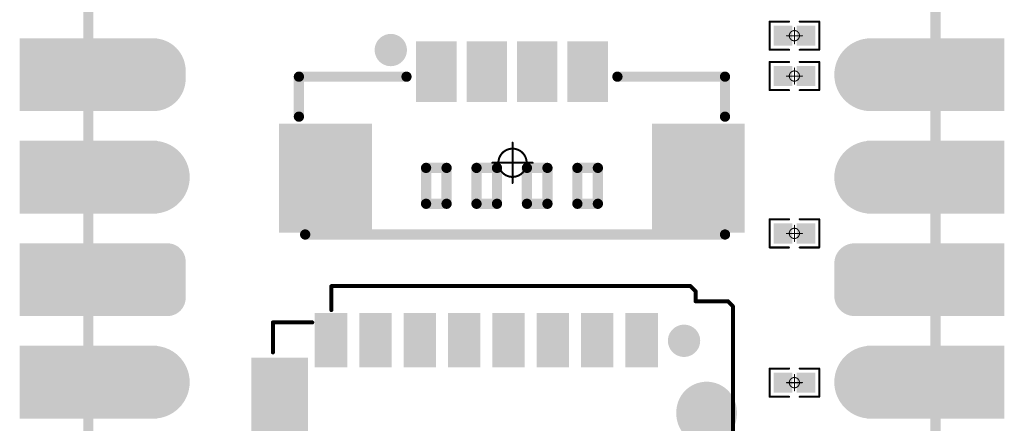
# Model space of a CAD drawing. Header units: millimetres. Extents: x 147.2 to 171.6, y 51.2 to 125.6.
# Tile 9 of 11: x 147.2 to 171.6, y 101.5 to 111.5. Entities that reach past the tile are written whole.
import ezdxf

# ---------------------------------------------------------------- set-up
doc = ezdxf.new("R2010")
doc.units = ezdxf.units.MM
for name, color, linetype in [('BottomLayer', 5, 'Continuous'), ('BottomSolder', 6, 'Continuous'), ('KeepOutLayer', 6, 'Continuous'), ('Mechanical1', 6, 'Continuous'), ('Mechanical15', 56, 'Continuous'), ('MidLayer1', 16, 'Continuous'), ('MidLayer2', 76, 'Continuous'), ('MidLayer3', 90, 'Continuous'), ('MidLayer4', 156, 'Continuous'), ('MultiLayer', 9, 'Continuous'), ('PadHoleLayer', 156, 'Continuous'), ('TopLayer', 1, 'Continuous'), ('TopOverlay', 2, 'Continuous'), ('TopPaste', 8, 'Continuous'), ('TopSolder', 216, 'Continuous')]:
    doc.layers.add(name, color=color, linetype=linetype)

# ---------------------------------------------------------------- blocks, each defined once
blk = doc.blocks.new('R0201_4')
at = {"layer": 'Mechanical15', "const_width": 0.0254}
for points in [[(0.2, 0), (-0.2, 0)], [(0, 0.2), (0, -0.2)]]:
    blk.add_lwpolyline(points, dxfattribs=at)
at = {"layer": 'Mechanical15'}
for points, const_width in [([(-0.206, 0, 1), (-0.194, 0, 1)], 0.0127), ([(0.127, 0, 1), (-0.127, 0, 1)], 0.0254), ([(-0.133, 0, 1), (-0.121, 0, 1)], 0.0127), ([(-0.006, 0.2, 1), (0.006, 0.2, 1)], 0.0127), ([(0.121, 0, 1), (0.133, 0, 1)], 0.0127), ([(0.194, 0, 1), (0.206, 0, 1)], 0.0127), ([(-0.006, -0.2, 1), (0.006, -0.2, 1)], 0.0127)]:
    blk.add_lwpolyline(points, format="xyb", close=True, dxfattribs=dict(at, const_width=const_width))
at = {"layer": 'TopLayer'}
for points in [[(-0.465, -0.2), (-0.105, -0.2), (-0.465, 0.2), (-0.105, 0.2)], [(0.105, -0.2), (0.465, -0.2), (0.105, 0.2), (0.465, 0.2)]]:
    blk.add_solid(points, dxfattribs=at)
at = {"layer": 'TopOverlay', "const_width": 0.05}
for points in [[(-0.615, 0.35), (-0.615, -0.35)], [(-0.13, 0.35), (-0.615, 0.35)], [(0.615, 0.35), (0.13, 0.35)], [(0.615, 0.35), (0.615, -0.35)], [(-0.13, -0.35), (-0.615, -0.35)], [(0.615, -0.35), (0.13, -0.35)]]:
    blk.add_lwpolyline(points, dxfattribs=at)
at = {"layer": 'TopOverlay', "const_width": 0.025}
for points in [[(-0.627, 0.35, 1), (-0.603, 0.35, 1)], [(-0.627, 0.35, 1), (-0.603, 0.35, 1)], [(-0.142, 0.35, 1), (-0.118, 0.35, 1)], [(0.118, 0.35, 1), (0.142, 0.35, 1)], [(0.603, 0.35, 1), (0.627, 0.35, 1)], [(0.603, 0.35, 1), (0.627, 0.35, 1)], [(-0.627, -0.35, 1), (-0.603, -0.35, 1)], [(-0.627, -0.35, 1), (-0.603, -0.35, 1)], [(-0.142, -0.35, 1), (-0.118, -0.35, 1)], [(0.118, -0.35, 1), (0.142, -0.35, 1)], [(0.603, -0.35, 1), (0.627, -0.35, 1)], [(0.603, -0.35, 1), (0.627, -0.35, 1)]]:
    blk.add_lwpolyline(points, format="xyb", close=True, dxfattribs=at)
at = {"layer": 'TopPaste'}
for points in [[(-0.465, -0.2), (-0.105, -0.2), (-0.465, 0.2), (-0.105, 0.2)], [(0.105, -0.2), (0.465, -0.2), (0.105, 0.2), (0.465, 0.2)]]:
    blk.add_solid(points, dxfattribs=at)
at = {"layer": 'TopSolder'}
for points in [[(-0.516, -0.251), (-0.054, -0.251), (-0.516, 0.251), (-0.054, 0.251)], [(0.054, -0.251), (0.516, -0.251), (0.054, 0.251), (0.516, 0.251)]]:
    blk.add_solid(points, dxfattribs=at)
blk = doc.blocks.new('R0201_5')
at = {"layer": 'Mechanical15', "const_width": 0.0254}
for points in [[(0.2, 0), (-0.2, 0)], [(0, 0.2), (0, -0.2)]]:
    blk.add_lwpolyline(points, dxfattribs=at)
at = {"layer": 'Mechanical15'}
for points, const_width in [([(-0.206, 0, 1), (-0.194, 0, 1)], 0.0127), ([(0.127, 0, 1), (-0.127, 0, 1)], 0.0254), ([(-0.133, 0, 1), (-0.121, 0, 1)], 0.0127), ([(-0.006, 0.2, 1), (0.006, 0.2, 1)], 0.0127), ([(0.121, 0, 1), (0.133, 0, 1)], 0.0127), ([(0.194, 0, 1), (0.206, 0, 1)], 0.0127), ([(-0.006, -0.2, 1), (0.006, -0.2, 1)], 0.0127)]:
    blk.add_lwpolyline(points, format="xyb", close=True, dxfattribs=dict(at, const_width=const_width))
at = {"layer": 'TopLayer'}
for points in [[(-0.465, -0.2), (-0.105, -0.2), (-0.465, 0.2), (-0.105, 0.2)], [(0.105, -0.2), (0.465, -0.2), (0.105, 0.2), (0.465, 0.2)]]:
    blk.add_solid(points, dxfattribs=at)
at = {"layer": 'TopOverlay', "const_width": 0.05}
for points in [[(-0.615, 0.35), (-0.615, -0.35)], [(-0.13, 0.35), (-0.615, 0.35)], [(0.615, 0.35), (0.13, 0.35)], [(0.615, 0.35), (0.615, -0.35)], [(-0.13, -0.35), (-0.615, -0.35)], [(0.615, -0.35), (0.13, -0.35)]]:
    blk.add_lwpolyline(points, dxfattribs=at)
at = {"layer": 'TopOverlay', "const_width": 0.025}
for points in [[(-0.627, 0.35, 1), (-0.603, 0.35, 1)], [(-0.627, 0.35, 1), (-0.603, 0.35, 1)], [(-0.142, 0.35, 1), (-0.118, 0.35, 1)], [(0.118, 0.35, 1), (0.142, 0.35, 1)], [(0.603, 0.35, 1), (0.627, 0.35, 1)], [(0.603, 0.35, 1), (0.627, 0.35, 1)], [(-0.627, -0.35, 1), (-0.603, -0.35, 1)], [(-0.627, -0.35, 1), (-0.603, -0.35, 1)], [(-0.142, -0.35, 1), (-0.118, -0.35, 1)], [(0.118, -0.35, 1), (0.142, -0.35, 1)], [(0.603, -0.35, 1), (0.627, -0.35, 1)], [(0.603, -0.35, 1), (0.627, -0.35, 1)]]:
    blk.add_lwpolyline(points, format="xyb", close=True, dxfattribs=at)
at = {"layer": 'TopPaste'}
for points in [[(-0.465, -0.2), (-0.105, -0.2), (-0.465, 0.2), (-0.105, 0.2)], [(0.105, -0.2), (0.465, -0.2), (0.105, 0.2), (0.465, 0.2)]]:
    blk.add_solid(points, dxfattribs=at)
at = {"layer": 'TopSolder'}
for points in [[(-0.516, -0.251), (-0.054, -0.251), (-0.516, 0.251), (-0.054, 0.251)], [(0.054, -0.251), (0.516, -0.251), (0.054, 0.251), (0.516, 0.251)]]:
    blk.add_solid(points, dxfattribs=at)
blk = doc.blocks.new('MX1_25_LT_4P_8')
at = {"layer": 'Mechanical15', "const_width": 0.05}
for points in [[(0, -0.5), (0, 0.5)], [(-0.5, 0), (0.5, 0)]]:
    blk.add_lwpolyline(points, dxfattribs=at)
at = {"layer": 'Mechanical15'}
for points, const_width in [([(-0.012, 0.5, 1), (0.012, 0.5, 1)], 0.025), ([(0.35, 0, 1), (-0.35, 0, 1)], 0.05), ([(-0.512, 0, 1), (-0.487, 0, 1)], 0.025), ([(-0.362, 0, 1), (-0.337, 0, 1)], 0.025), ([(0.337, 0, 1), (0.362, 0, 1)], 0.025), ([(0.487, 0, 1), (0.512, 0, 1)], 0.025), ([(-0.012, -0.5, 1), (0.012, -0.5, 1)], 0.025)]:
    blk.add_lwpolyline(points, format="xyb", close=True, dxfattribs=dict(at, const_width=const_width))
at = {"layer": 'TopLayer'}
for points in [[(-2.289, 1.611), (-1.489, 1.611), (-2.289, 2.911), (-1.489, 2.911)], [(-1.039, 1.611), (-0.239, 1.611), (-1.039, 2.911), (-0.239, 2.911)], [(0.211, 1.611), (1.011, 1.611), (0.211, 2.911), (1.011, 2.911)], [(1.461, 1.611), (2.261, 1.611), (1.461, 2.911), (2.261, 2.911)], [(-5.682, 0.869), (-5.682, -1.631), (-3.582, 0.869), (-3.582, -1.631)], [(3.554, 0.869), (3.554, -1.631), (5.654, 0.869), (5.654, -1.631)]]:
    blk.add_solid(points, dxfattribs=at)
at = {"layer": 'TopOverlay'}
for points, const_width in [([(-2.817, 2.794, 1), (-3.217, 2.794, 1)], 0.4), ([(-3.317, 2.794, 1), (-3.117, 2.794, 1)], 0.2), ([(-2.917, 2.794, 1), (-2.717, 2.794, 1)], 0.2), ([(-5.358, 2.134, 1), (-5.231, 2.134, 1)], 0.127), ([(-5.358, 2.134, 1), (-5.231, 2.134, 1)], 0.127), ([(-2.691, 2.134, 1), (-2.564, 2.134, 1)], 0.127), ([(2.536, 2.134, 1), (2.663, 2.134, 1)], 0.127), ([(5.203, 2.134, 1), (5.33, 2.134, 1)], 0.127), ([(5.203, 2.134, 1), (5.33, 2.134, 1)], 0.127), ([(-5.358, 1.143, 1), (-5.231, 1.143, 1)], 0.127), ([(5.203, 1.143, 1), (5.33, 1.143, 1)], 0.127), ([(-1.698, -0.127, 1), (-1.571, -0.127, 1)], 0.127), ([(-1.698, -0.127, 1), (-1.571, -0.127, 1)], 0.127), ([(-0.956, -0.127, 1), (-0.829, -0.127, 1)], 0.127), ([(-0.956, -0.127, 1), (-0.829, -0.127, 1)], 0.127), ([(0.294, -0.127, 1), (0.421, -0.127, 1)], 0.127), ([(0.294, -0.127, 1), (0.421, -0.127, 1)], 0.127), ([(0.802, -0.127, 1), (0.929, -0.127, 1)], 0.127), ([(0.802, -0.127, 1), (0.929, -0.127, 1)], 0.127), ([(1.544, -0.127, 1), (1.671, -0.127, 1)], 0.127), ([(1.544, -0.127, 1), (1.671, -0.127, 1)], 0.127), ([(-2.206, -0.127, 1), (-2.079, -0.127, 1)], 0.127), ([(-2.206, -0.127, 1), (-2.079, -0.127, 1)], 0.127), ([(-0.448, -0.127, 1), (-0.321, -0.127, 1)], 0.127), ([(-0.448, -0.127, 1), (-0.321, -0.127, 1)], 0.127), ([(2.052, -0.127, 1), (2.179, -0.127, 1)], 0.127), ([(2.052, -0.127, 1), (2.179, -0.127, 1)], 0.127), ([(-2.206, -1.016, 1), (-2.079, -1.016, 1)], 0.127), ([(-2.206, -1.016, 1), (-2.079, -1.016, 1)], 0.127), ([(-1.698, -1.016, 1), (-1.571, -1.016, 1)], 0.127), ([(-1.698, -1.016, 1), (-1.571, -1.016, 1)], 0.127), ([(-0.956, -1.016, 1), (-0.829, -1.016, 1)], 0.127), ([(-0.956, -1.016, 1), (-0.829, -1.016, 1)], 0.127), ([(-0.448, -1.016, 1), (-0.321, -1.016, 1)], 0.127), ([(-0.448, -1.016, 1), (-0.321, -1.016, 1)], 0.127), ([(0.294, -1.016, 1), (0.421, -1.016, 1)], 0.127), ([(0.294, -1.016, 1), (0.421, -1.016, 1)], 0.127), ([(0.802, -1.016, 1), (0.929, -1.016, 1)], 0.127), ([(0.802, -1.016, 1), (0.929, -1.016, 1)], 0.127), ([(1.544, -1.016, 1), (1.671, -1.016, 1)], 0.127), ([(1.544, -1.016, 1), (1.671, -1.016, 1)], 0.127), ([(2.052, -1.016, 1), (2.179, -1.016, 1)], 0.127), ([(2.052, -1.016, 1), (2.179, -1.016, 1)], 0.127), ([(-5.203, -1.778, 1), (-5.076, -1.778, 1)], 0.127), ([(5.203, -1.778, 1), (5.33, -1.778, 1)], 0.127)]:
    blk.add_lwpolyline(points, format="xyb", close=True, dxfattribs=dict(at, const_width=const_width))
at = {"layer": 'TopOverlay', "const_width": 0.254}
for points in [[(-5.295, 2.134), (-2.628, 2.134)], [(-5.295, 1.143), (-5.295, 2.134)], [(2.6, 2.134), (5.267, 2.134)], [(5.267, 1.143), (5.267, 2.134)], [(-2.143, -0.127), (-1.635, -0.127)], [(-2.143, -1.016), (-2.143, -0.127)], [(-1.635, -1.016), (-1.635, -0.127)], [(-0.893, -1.016), (-0.893, -0.127)], [(-0.893, -0.127), (-0.385, -0.127)], [(-0.385, -1.016), (-0.385, -0.127)], [(0.357, -1.016), (0.357, -0.127)], [(0.357, -0.127), (0.865, -0.127)], [(0.865, -1.016), (0.865, -0.127)], [(1.607, -1.016), (1.607, -0.127)], [(1.607, -0.127), (2.115, -0.127)], [(2.115, -1.016), (2.115, -0.127)], [(-2.143, -1.016), (-1.635, -1.016)], [(-0.893, -1.016), (-0.385, -1.016)], [(0.357, -1.016), (0.865, -1.016)], [(1.607, -1.016), (2.115, -1.016)], [(-5.14, -1.778), (5.267, -1.778)]]:
    blk.add_lwpolyline(points, dxfattribs=at)
at = {"layer": 'TopPaste'}
for points in [[(-2.289, 1.611), (-1.489, 1.611), (-2.289, 2.911), (-1.489, 2.911)], [(-1.039, 1.611), (-0.239, 1.611), (-1.039, 2.911), (-0.239, 2.911)], [(0.211, 1.611), (1.011, 1.611), (0.211, 2.911), (1.011, 2.911)], [(1.461, 1.611), (2.261, 1.611), (1.461, 2.911), (2.261, 2.911)], [(-5.682, 0.869), (-5.682, -1.631), (-3.582, 0.869), (-3.582, -1.631)], [(3.554, 0.869), (3.554, -1.631), (5.654, 0.869), (5.654, -1.631)]]:
    blk.add_solid(points, dxfattribs=at)
at = {"layer": 'TopSolder'}
for points in [[(-2.39, 1.509), (-1.387, 1.509), (-2.39, 3.012), (-1.387, 3.012)], [(-1.14, 1.509), (-0.137, 1.509), (-1.14, 3.012), (-0.137, 3.012)], [(0.11, 1.509), (1.113, 1.509), (0.11, 3.012), (1.113, 3.012)], [(1.36, 1.509), (2.363, 1.509), (1.36, 3.012), (2.363, 3.012)], [(-5.784, 0.971), (-5.784, -1.733), (-3.48, 0.971), (-3.48, -1.733)], [(3.453, 0.971), (3.453, -1.733), (5.756, 0.971), (5.756, -1.733)]]:
    blk.add_solid(points, dxfattribs=at)
blk = doc.blocks.new('P_________10')
at = {"layer": 'BottomLayer', "const_width": 1.4}
blk.add_lwpolyline([(-8.89, 11.33), (-8.89, 11.53)], dxfattribs=at)
at = {"layer": 'BottomLayer'}
for points, const_width in [([(-9.24, 11.53, 1), (-8.54, 11.53, 1)], 0.7), ([(8.49, 11.43, 1), (9.29, 11.43, 1)], 0.8), ([(-9.24, 11.33, 1), (-8.54, 11.33, 1)], 0.7), ([(-9.29, 8.89, 1), (-8.49, 8.89, 1)], 0.8), ([(8.49, 8.89, 1), (9.29, 8.89, 1)], 0.8), ([(-9.415, 6.8, 1), (-9.065, 6.8, 1)], 0.35), ([(-8.715, 6.8, 1), (-8.365, 6.8, 1)], 0.35), ([(8.29, 6.75, 1), (8.69, 6.75, 1)], 0.4), ([(9.09, 6.75, 1), (9.49, 6.75, 1)], 0.4), ([(8.29, 5.95, 1), (8.69, 5.95, 1)], 0.4), ([(9.09, 5.95, 1), (9.49, 5.95, 1)], 0.4), ([(-9.415, 5.9, 1), (-9.065, 5.9, 1)], 0.35), ([(-8.715, 5.9, 1), (-8.365, 5.9, 1)], 0.35), ([(-9.29, 3.81, 1), (-8.49, 3.81, 1)], 0.8), ([(8.49, 3.81, 1), (9.29, 3.81, 1)], 0.8)]:
    blk.add_lwpolyline(points, format="xyb", close=True, dxfattribs=dict(at, const_width=const_width))
for points in [[(-12.1, 10.63), (-8.9, 10.63), (-12.1, 12.23), (-8.9, 12.23)], [(8.9, 10.63), (12.1, 10.63), (8.9, 12.23), (12.1, 12.23)], [(-12.1, 8.09), (-8.9, 8.09), (-12.1, 9.69), (-8.9, 9.69)], [(8.9, 8.09), (12.1, 8.09), (8.9, 9.69), (12.1, 9.69)], [(-12.1, 5.55), (-8.9, 5.55), (-12.1, 7.15), (-8.9, 7.15)], [(-9.24, 7.15), (-9.24, 5.55), (-8.54, 7.15), (-8.54, 5.55)], [(8.49, 7.15), (8.49, 5.55), (9.29, 7.15), (9.29, 5.55)], [(8.9, 5.55), (12.1, 5.55), (8.9, 7.15), (12.1, 7.15)], [(-9.59, 6.8), (-9.59, 5.9), (-8.19, 6.8), (-8.19, 5.9)], [(8.09, 6.75), (8.09, 5.95), (9.69, 6.75), (9.69, 5.95)], [(-12.1, 3.01), (-8.9, 3.01), (-12.1, 4.61), (-8.9, 4.61)], [(8.9, 3.01), (12.1, 3.01), (8.9, 4.61), (12.1, 4.61)]]:
    blk.add_solid(points, dxfattribs=at)
at = {"layer": 'BottomSolder', "const_width": 1.603}
blk.add_lwpolyline([(-8.89, 11.33), (-8.89, 11.53)], dxfattribs=at)
at = {"layer": 'BottomSolder'}
for points, const_width in [([(-9.291, 11.53, 1), (-8.489, 11.53, 1)], 0.802), ([(8.439, 11.43, 1), (9.341, 11.43, 1)], 0.902), ([(-9.291, 11.33, 1), (-8.489, 11.33, 1)], 0.802), ([(-9.341, 8.89, 1), (-8.439, 8.89, 1)], 0.902), ([(8.439, 8.89, 1), (9.341, 8.89, 1)], 0.902), ([(-9.466, 6.8, 1), (-9.014, 6.8, 1)], 0.452), ([(-8.766, 6.8, 1), (-8.314, 6.8, 1)], 0.452), ([(8.239, 6.75, 1), (8.741, 6.75, 1)], 0.502), ([(9.039, 6.75, 1), (9.541, 6.75, 1)], 0.502), ([(-9.466, 5.9, 1), (-9.014, 5.9, 1)], 0.452), ([(-8.766, 5.9, 1), (-8.314, 5.9, 1)], 0.452), ([(8.239, 5.95, 1), (8.741, 5.95, 1)], 0.502), ([(9.039, 5.95, 1), (9.541, 5.95, 1)], 0.502), ([(-9.341, 3.81, 1), (-8.439, 3.81, 1)], 0.902), ([(8.439, 3.81, 1), (9.341, 3.81, 1)], 0.902)]:
    blk.add_lwpolyline(points, format="xyb", close=True, dxfattribs=dict(at, const_width=const_width))
for points in [[(-12.202, 10.528), (-8.798, 10.528), (-12.202, 12.332), (-8.798, 12.332)], [(8.798, 10.528), (12.202, 10.528), (8.798, 12.332), (12.202, 12.332)], [(-12.202, 7.988), (-8.798, 7.988), (-12.202, 9.792), (-8.798, 9.792)], [(8.798, 7.988), (12.202, 7.988), (8.798, 9.792), (12.202, 9.792)], [(-12.202, 5.448), (-8.798, 5.448), (-12.202, 7.252), (-8.798, 7.252)], [(-9.24, 7.252), (-9.24, 5.448), (-8.54, 7.252), (-8.54, 5.448)], [(8.49, 7.252), (8.49, 5.448), (9.29, 7.252), (9.29, 5.448)], [(8.798, 5.448), (12.202, 5.448), (8.798, 7.252), (12.202, 7.252)], [(-9.692, 6.8), (-9.692, 5.9), (-8.088, 6.8), (-8.088, 5.9)], [(7.988, 6.75), (7.988, 5.95), (9.792, 6.75), (9.792, 5.95)], [(-12.202, 2.908), (-8.798, 2.908), (-12.202, 4.712), (-8.798, 4.712)], [(8.798, 2.908), (12.202, 2.908), (8.798, 4.712), (12.202, 4.712)]]:
    blk.add_solid(points, dxfattribs=at)
at = {"layer": 'Mechanical1', "const_width": 0.254}
for points in [[(-10.5, -24.39), (-10.5, 24.5)], [(10.5, -24.5), (10.5, 24.5)]]:
    blk.add_lwpolyline(points, dxfattribs=at)
at = {"layer": 'MidLayer1', "const_width": 1.4}
blk.add_lwpolyline([(-8.89, 11.33), (-8.89, 11.53)], dxfattribs=at)
at = {"layer": 'MidLayer1'}
for points, const_width in [([(-9.24, 11.53, 1), (-8.54, 11.53, 1)], 0.7), ([(8.49, 11.43, 1), (9.29, 11.43, 1)], 0.8), ([(-9.24, 11.33, 1), (-8.54, 11.33, 1)], 0.7), ([(-9.29, 8.89, 1), (-8.49, 8.89, 1)], 0.8), ([(8.49, 8.89, 1), (9.29, 8.89, 1)], 0.8), ([(-9.415, 6.8, 1), (-9.065, 6.8, 1)], 0.35), ([(-8.715, 6.8, 1), (-8.365, 6.8, 1)], 0.35), ([(8.29, 6.75, 1), (8.69, 6.75, 1)], 0.4), ([(9.09, 6.75, 1), (9.49, 6.75, 1)], 0.4), ([(8.29, 5.95, 1), (8.69, 5.95, 1)], 0.4), ([(9.09, 5.95, 1), (9.49, 5.95, 1)], 0.4), ([(-9.415, 5.9, 1), (-9.065, 5.9, 1)], 0.35), ([(-8.715, 5.9, 1), (-8.365, 5.9, 1)], 0.35), ([(-9.29, 3.81, 1), (-8.49, 3.81, 1)], 0.8), ([(8.49, 3.81, 1), (9.29, 3.81, 1)], 0.8)]:
    blk.add_lwpolyline(points, format="xyb", close=True, dxfattribs=dict(at, const_width=const_width))
for points in [[(-12.1, 10.63), (-8.9, 10.63), (-12.1, 12.23), (-8.9, 12.23)], [(8.9, 10.63), (12.1, 10.63), (8.9, 12.23), (12.1, 12.23)], [(-12.1, 8.09), (-8.9, 8.09), (-12.1, 9.69), (-8.9, 9.69)], [(8.9, 8.09), (12.1, 8.09), (8.9, 9.69), (12.1, 9.69)], [(-12.1, 5.55), (-8.9, 5.55), (-12.1, 7.15), (-8.9, 7.15)], [(-9.24, 7.15), (-9.24, 5.55), (-8.54, 7.15), (-8.54, 5.55)], [(8.49, 7.15), (8.49, 5.55), (9.29, 7.15), (9.29, 5.55)], [(8.9, 5.55), (12.1, 5.55), (8.9, 7.15), (12.1, 7.15)], [(-9.59, 6.8), (-9.59, 5.9), (-8.19, 6.8), (-8.19, 5.9)], [(8.09, 6.75), (8.09, 5.95), (9.69, 6.75), (9.69, 5.95)], [(-12.1, 3.01), (-8.9, 3.01), (-12.1, 4.61), (-8.9, 4.61)], [(8.9, 3.01), (12.1, 3.01), (8.9, 4.61), (12.1, 4.61)]]:
    blk.add_solid(points, dxfattribs=at)
at = {"layer": 'MidLayer2', "const_width": 1.4}
blk.add_lwpolyline([(-8.89, 11.33), (-8.89, 11.53)], dxfattribs=at)
at = {"layer": 'MidLayer2'}
for points, const_width in [([(-9.24, 11.53, 1), (-8.54, 11.53, 1)], 0.7), ([(8.49, 11.43, 1), (9.29, 11.43, 1)], 0.8), ([(-9.24, 11.33, 1), (-8.54, 11.33, 1)], 0.7), ([(-9.29, 8.89, 1), (-8.49, 8.89, 1)], 0.8), ([(8.49, 8.89, 1), (9.29, 8.89, 1)], 0.8), ([(-9.415, 6.8, 1), (-9.065, 6.8, 1)], 0.35), ([(-8.715, 6.8, 1), (-8.365, 6.8, 1)], 0.35), ([(8.29, 6.75, 1), (8.69, 6.75, 1)], 0.4), ([(9.09, 6.75, 1), (9.49, 6.75, 1)], 0.4), ([(8.29, 5.95, 1), (8.69, 5.95, 1)], 0.4), ([(9.09, 5.95, 1), (9.49, 5.95, 1)], 0.4), ([(-9.415, 5.9, 1), (-9.065, 5.9, 1)], 0.35), ([(-8.715, 5.9, 1), (-8.365, 5.9, 1)], 0.35), ([(-9.29, 3.81, 1), (-8.49, 3.81, 1)], 0.8), ([(8.49, 3.81, 1), (9.29, 3.81, 1)], 0.8)]:
    blk.add_lwpolyline(points, format="xyb", close=True, dxfattribs=dict(at, const_width=const_width))
for points in [[(-12.1, 10.63), (-8.9, 10.63), (-12.1, 12.23), (-8.9, 12.23)], [(8.9, 10.63), (12.1, 10.63), (8.9, 12.23), (12.1, 12.23)], [(-12.1, 8.09), (-8.9, 8.09), (-12.1, 9.69), (-8.9, 9.69)], [(8.9, 8.09), (12.1, 8.09), (8.9, 9.69), (12.1, 9.69)], [(-12.1, 5.55), (-8.9, 5.55), (-12.1, 7.15), (-8.9, 7.15)], [(-9.24, 7.15), (-9.24, 5.55), (-8.54, 7.15), (-8.54, 5.55)], [(8.49, 7.15), (8.49, 5.55), (9.29, 7.15), (9.29, 5.55)], [(8.9, 5.55), (12.1, 5.55), (8.9, 7.15), (12.1, 7.15)], [(-9.59, 6.8), (-9.59, 5.9), (-8.19, 6.8), (-8.19, 5.9)], [(8.09, 6.75), (8.09, 5.95), (9.69, 6.75), (9.69, 5.95)], [(-12.1, 3.01), (-8.9, 3.01), (-12.1, 4.61), (-8.9, 4.61)], [(8.9, 3.01), (12.1, 3.01), (8.9, 4.61), (12.1, 4.61)]]:
    blk.add_solid(points, dxfattribs=at)
at = {"layer": 'MidLayer3', "const_width": 1.4}
blk.add_lwpolyline([(-8.89, 11.33), (-8.89, 11.53)], dxfattribs=at)
at = {"layer": 'MidLayer3'}
for points, const_width in [([(-9.24, 11.53, 1), (-8.54, 11.53, 1)], 0.7), ([(8.49, 11.43, 1), (9.29, 11.43, 1)], 0.8), ([(-9.24, 11.33, 1), (-8.54, 11.33, 1)], 0.7), ([(-9.29, 8.89, 1), (-8.49, 8.89, 1)], 0.8), ([(8.49, 8.89, 1), (9.29, 8.89, 1)], 0.8), ([(-9.415, 6.8, 1), (-9.065, 6.8, 1)], 0.35), ([(-8.715, 6.8, 1), (-8.365, 6.8, 1)], 0.35), ([(8.29, 6.75, 1), (8.69, 6.75, 1)], 0.4), ([(9.09, 6.75, 1), (9.49, 6.75, 1)], 0.4), ([(8.29, 5.95, 1), (8.69, 5.95, 1)], 0.4), ([(9.09, 5.95, 1), (9.49, 5.95, 1)], 0.4), ([(-9.415, 5.9, 1), (-9.065, 5.9, 1)], 0.35), ([(-8.715, 5.9, 1), (-8.365, 5.9, 1)], 0.35), ([(-9.29, 3.81, 1), (-8.49, 3.81, 1)], 0.8), ([(8.49, 3.81, 1), (9.29, 3.81, 1)], 0.8)]:
    blk.add_lwpolyline(points, format="xyb", close=True, dxfattribs=dict(at, const_width=const_width))
for points in [[(-12.1, 10.63), (-8.9, 10.63), (-12.1, 12.23), (-8.9, 12.23)], [(8.9, 10.63), (12.1, 10.63), (8.9, 12.23), (12.1, 12.23)], [(-12.1, 8.09), (-8.9, 8.09), (-12.1, 9.69), (-8.9, 9.69)], [(8.9, 8.09), (12.1, 8.09), (8.9, 9.69), (12.1, 9.69)], [(-12.1, 5.55), (-8.9, 5.55), (-12.1, 7.15), (-8.9, 7.15)], [(-9.24, 7.15), (-9.24, 5.55), (-8.54, 7.15), (-8.54, 5.55)], [(8.49, 7.15), (8.49, 5.55), (9.29, 7.15), (9.29, 5.55)], [(8.9, 5.55), (12.1, 5.55), (8.9, 7.15), (12.1, 7.15)], [(-9.59, 6.8), (-9.59, 5.9), (-8.19, 6.8), (-8.19, 5.9)], [(8.09, 6.75), (8.09, 5.95), (9.69, 6.75), (9.69, 5.95)], [(-12.1, 3.01), (-8.9, 3.01), (-12.1, 4.61), (-8.9, 4.61)], [(8.9, 3.01), (12.1, 3.01), (8.9, 4.61), (12.1, 4.61)]]:
    blk.add_solid(points, dxfattribs=at)
at = {"layer": 'MidLayer4', "const_width": 1.4}
blk.add_lwpolyline([(-8.89, 11.33), (-8.89, 11.53)], dxfattribs=at)
at = {"layer": 'MidLayer4'}
for points, const_width in [([(-9.24, 11.53, 1), (-8.54, 11.53, 1)], 0.7), ([(8.49, 11.43, 1), (9.29, 11.43, 1)], 0.8), ([(-9.24, 11.33, 1), (-8.54, 11.33, 1)], 0.7), ([(-9.29, 8.89, 1), (-8.49, 8.89, 1)], 0.8), ([(8.49, 8.89, 1), (9.29, 8.89, 1)], 0.8), ([(-9.415, 6.8, 1), (-9.065, 6.8, 1)], 0.35), ([(-8.715, 6.8, 1), (-8.365, 6.8, 1)], 0.35), ([(8.29, 6.75, 1), (8.69, 6.75, 1)], 0.4), ([(9.09, 6.75, 1), (9.49, 6.75, 1)], 0.4), ([(8.29, 5.95, 1), (8.69, 5.95, 1)], 0.4), ([(9.09, 5.95, 1), (9.49, 5.95, 1)], 0.4), ([(-9.415, 5.9, 1), (-9.065, 5.9, 1)], 0.35), ([(-8.715, 5.9, 1), (-8.365, 5.9, 1)], 0.35), ([(-9.29, 3.81, 1), (-8.49, 3.81, 1)], 0.8), ([(8.49, 3.81, 1), (9.29, 3.81, 1)], 0.8)]:
    blk.add_lwpolyline(points, format="xyb", close=True, dxfattribs=dict(at, const_width=const_width))
for points in [[(-12.1, 10.63), (-8.9, 10.63), (-12.1, 12.23), (-8.9, 12.23)], [(8.9, 10.63), (12.1, 10.63), (8.9, 12.23), (12.1, 12.23)], [(-12.1, 8.09), (-8.9, 8.09), (-12.1, 9.69), (-8.9, 9.69)], [(8.9, 8.09), (12.1, 8.09), (8.9, 9.69), (12.1, 9.69)], [(-12.1, 5.55), (-8.9, 5.55), (-12.1, 7.15), (-8.9, 7.15)], [(-9.24, 7.15), (-9.24, 5.55), (-8.54, 7.15), (-8.54, 5.55)], [(8.49, 7.15), (8.49, 5.55), (9.29, 7.15), (9.29, 5.55)], [(8.9, 5.55), (12.1, 5.55), (8.9, 7.15), (12.1, 7.15)], [(-9.59, 6.8), (-9.59, 5.9), (-8.19, 6.8), (-8.19, 5.9)], [(8.09, 6.75), (8.09, 5.95), (9.69, 6.75), (9.69, 5.95)], [(-12.1, 3.01), (-8.9, 3.01), (-12.1, 4.61), (-8.9, 4.61)], [(8.9, 3.01), (12.1, 3.01), (8.9, 4.61), (12.1, 4.61)]]:
    blk.add_solid(points, dxfattribs=at)
at = {"layer": 'MultiLayer', "const_width": 1.4}
blk.add_lwpolyline([(-8.89, 11.33), (-8.89, 11.53)], dxfattribs=at)
at = {"layer": 'MultiLayer'}
for points, const_width in [([(-9.24, 11.53, 1), (-8.54, 11.53, 1)], 0.7), ([(8.49, 11.43, 1), (9.29, 11.43, 1)], 0.8), ([(-9.24, 11.33, 1), (-8.54, 11.33, 1)], 0.7), ([(-9.29, 8.89, 1), (-8.49, 8.89, 1)], 0.8), ([(8.49, 8.89, 1), (9.29, 8.89, 1)], 0.8), ([(-9.415, 6.8, 1), (-9.065, 6.8, 1)], 0.35), ([(-8.715, 6.8, 1), (-8.365, 6.8, 1)], 0.35), ([(8.29, 6.75, 1), (8.69, 6.75, 1)], 0.4), ([(9.09, 6.75, 1), (9.49, 6.75, 1)], 0.4), ([(8.29, 5.95, 1), (8.69, 5.95, 1)], 0.4), ([(9.09, 5.95, 1), (9.49, 5.95, 1)], 0.4), ([(-9.415, 5.9, 1), (-9.065, 5.9, 1)], 0.35), ([(-8.715, 5.9, 1), (-8.365, 5.9, 1)], 0.35), ([(-9.29, 3.81, 1), (-8.49, 3.81, 1)], 0.8), ([(8.49, 3.81, 1), (9.29, 3.81, 1)], 0.8)]:
    blk.add_lwpolyline(points, format="xyb", close=True, dxfattribs=dict(at, const_width=const_width))
for points in [[(-12.1, 10.63), (-8.9, 10.63), (-12.1, 12.23), (-8.9, 12.23)], [(8.9, 10.63), (12.1, 10.63), (8.9, 12.23), (12.1, 12.23)], [(-12.1, 8.09), (-8.9, 8.09), (-12.1, 9.69), (-8.9, 9.69)], [(8.9, 8.09), (12.1, 8.09), (8.9, 9.69), (12.1, 9.69)], [(-12.1, 5.55), (-8.9, 5.55), (-12.1, 7.15), (-8.9, 7.15)], [(-9.24, 7.15), (-9.24, 5.55), (-8.54, 7.15), (-8.54, 5.55)], [(8.49, 7.15), (8.49, 5.55), (9.29, 7.15), (9.29, 5.55)], [(8.9, 5.55), (12.1, 5.55), (8.9, 7.15), (12.1, 7.15)], [(-9.59, 6.8), (-9.59, 5.9), (-8.19, 6.8), (-8.19, 5.9)], [(8.09, 6.75), (8.09, 5.95), (9.69, 6.75), (9.69, 5.95)], [(-12.1, 3.01), (-8.9, 3.01), (-12.1, 4.61), (-8.9, 4.61)], [(8.9, 3.01), (12.1, 3.01), (8.9, 4.61), (12.1, 4.61)]]:
    blk.add_solid(points, dxfattribs=at)
at = {"layer": 'PadHoleLayer', "const_width": 0.5}
for points in [[(-10.75, 11.43, 1), (-10.25, 11.43, 1)], [(-9.14, 11.43, 1), (-8.64, 11.43, 1)], [(8.64, 11.43, 1), (9.14, 11.43, 1)], [(10.25, 11.43, 1), (10.75, 11.43, 1)], [(-10.75, 8.89, 1), (-10.25, 8.89, 1)], [(-9.14, 8.89, 1), (-8.64, 8.89, 1)], [(8.64, 8.89, 1), (9.14, 8.89, 1)], [(10.25, 8.89, 1), (10.75, 8.89, 1)], [(-10.75, 6.35, 1), (-10.25, 6.35, 1)], [(-9.14, 6.35, 1), (-8.64, 6.35, 1)], [(8.64, 6.35, 1), (9.14, 6.35, 1)], [(10.25, 6.35, 1), (10.75, 6.35, 1)], [(-10.75, 3.81, 1), (-10.25, 3.81, 1)], [(-9.14, 3.81, 1), (-8.64, 3.81, 1)], [(8.64, 3.81, 1), (9.14, 3.81, 1)], [(10.25, 3.81, 1), (10.75, 3.81, 1)]]:
    blk.add_lwpolyline(points, format="xyb", close=True, dxfattribs=at)
at = {"layer": 'TopLayer', "const_width": 1.4}
blk.add_lwpolyline([(-8.89, 11.33), (-8.89, 11.53)], dxfattribs=at)
at = {"layer": 'TopLayer'}
for points, const_width in [([(-9.24, 11.53, 1), (-8.54, 11.53, 1)], 0.7), ([(8.49, 11.43, 1), (9.29, 11.43, 1)], 0.8), ([(-9.24, 11.33, 1), (-8.54, 11.33, 1)], 0.7), ([(-9.29, 8.89, 1), (-8.49, 8.89, 1)], 0.8), ([(8.49, 8.89, 1), (9.29, 8.89, 1)], 0.8), ([(-9.415, 6.8, 1), (-9.065, 6.8, 1)], 0.35), ([(-8.715, 6.8, 1), (-8.365, 6.8, 1)], 0.35), ([(8.29, 6.75, 1), (8.69, 6.75, 1)], 0.4), ([(9.09, 6.75, 1), (9.49, 6.75, 1)], 0.4), ([(8.29, 5.95, 1), (8.69, 5.95, 1)], 0.4), ([(9.09, 5.95, 1), (9.49, 5.95, 1)], 0.4), ([(-9.415, 5.9, 1), (-9.065, 5.9, 1)], 0.35), ([(-8.715, 5.9, 1), (-8.365, 5.9, 1)], 0.35), ([(-9.29, 3.81, 1), (-8.49, 3.81, 1)], 0.8), ([(8.49, 3.81, 1), (9.29, 3.81, 1)], 0.8)]:
    blk.add_lwpolyline(points, format="xyb", close=True, dxfattribs=dict(at, const_width=const_width))
for points in [[(-12.1, 10.63), (-8.9, 10.63), (-12.1, 12.23), (-8.9, 12.23)], [(8.9, 10.63), (12.1, 10.63), (8.9, 12.23), (12.1, 12.23)], [(-12.1, 8.09), (-8.9, 8.09), (-12.1, 9.69), (-8.9, 9.69)], [(8.9, 8.09), (12.1, 8.09), (8.9, 9.69), (12.1, 9.69)], [(-12.1, 5.55), (-8.9, 5.55), (-12.1, 7.15), (-8.9, 7.15)], [(-9.24, 7.15), (-9.24, 5.55), (-8.54, 7.15), (-8.54, 5.55)], [(8.49, 7.15), (8.49, 5.55), (9.29, 7.15), (9.29, 5.55)], [(8.9, 5.55), (12.1, 5.55), (8.9, 7.15), (12.1, 7.15)], [(-9.59, 6.8), (-9.59, 5.9), (-8.19, 6.8), (-8.19, 5.9)], [(8.09, 6.75), (8.09, 5.95), (9.69, 6.75), (9.69, 5.95)], [(-12.1, 3.01), (-8.9, 3.01), (-12.1, 4.61), (-8.9, 4.61)], [(8.9, 3.01), (12.1, 3.01), (8.9, 4.61), (12.1, 4.61)]]:
    blk.add_solid(points, dxfattribs=at)
at = {"layer": 'TopSolder', "const_width": 1.603}
blk.add_lwpolyline([(-8.89, 11.33), (-8.89, 11.53)], dxfattribs=at)
at = {"layer": 'TopSolder'}
for points, const_width in [([(-9.291, 11.53, 1), (-8.489, 11.53, 1)], 0.802), ([(8.439, 11.43, 1), (9.341, 11.43, 1)], 0.902), ([(-9.291, 11.33, 1), (-8.489, 11.33, 1)], 0.802), ([(-9.341, 8.89, 1), (-8.439, 8.89, 1)], 0.902), ([(8.439, 8.89, 1), (9.341, 8.89, 1)], 0.902), ([(-9.466, 6.8, 1), (-9.014, 6.8, 1)], 0.452), ([(-8.766, 6.8, 1), (-8.314, 6.8, 1)], 0.452), ([(8.239, 6.75, 1), (8.741, 6.75, 1)], 0.502), ([(9.039, 6.75, 1), (9.541, 6.75, 1)], 0.502), ([(-9.466, 5.9, 1), (-9.014, 5.9, 1)], 0.452), ([(-8.766, 5.9, 1), (-8.314, 5.9, 1)], 0.452), ([(8.239, 5.95, 1), (8.741, 5.95, 1)], 0.502), ([(9.039, 5.95, 1), (9.541, 5.95, 1)], 0.502), ([(-9.341, 3.81, 1), (-8.439, 3.81, 1)], 0.902), ([(8.439, 3.81, 1), (9.341, 3.81, 1)], 0.902)]:
    blk.add_lwpolyline(points, format="xyb", close=True, dxfattribs=dict(at, const_width=const_width))
for points in [[(-12.202, 10.528), (-8.798, 10.528), (-12.202, 12.332), (-8.798, 12.332)], [(8.798, 10.528), (12.202, 10.528), (8.798, 12.332), (12.202, 12.332)], [(-12.202, 7.988), (-8.798, 7.988), (-12.202, 9.792), (-8.798, 9.792)], [(8.798, 7.988), (12.202, 7.988), (8.798, 9.792), (12.202, 9.792)], [(-12.202, 5.448), (-8.798, 5.448), (-12.202, 7.252), (-8.798, 7.252)], [(-9.24, 7.252), (-9.24, 5.448), (-8.54, 7.252), (-8.54, 5.448)], [(8.49, 7.252), (8.49, 5.448), (9.29, 7.252), (9.29, 5.448)], [(8.798, 5.448), (12.202, 5.448), (8.798, 7.252), (12.202, 7.252)], [(-9.692, 6.8), (-9.692, 5.9), (-8.088, 6.8), (-8.088, 5.9)], [(7.988, 6.75), (7.988, 5.95), (9.792, 6.75), (9.792, 5.95)], [(-12.202, 2.908), (-8.798, 2.908), (-12.202, 4.712), (-8.798, 4.712)], [(8.798, 2.908), (12.202, 2.908), (8.798, 4.712), (12.202, 4.712)]]:
    blk.add_solid(points, dxfattribs=at)
blk = doc.blocks.new('TF_SMD_H2_8____MUP_M617_2_14')
at = {"layer": 'TopLayer', "const_width": 1.4}
blk.add_lwpolyline([(4.825, 0.223), (4.825, 0.173)], dxfattribs=at)
at = {"layer": 'TopLayer', "const_width": 0.7}
for points in [[(4.475, 0.223, 1), (5.175, 0.223, 1)], [(4.475, 0.173, 1), (5.175, 0.173, 1)]]:
    blk.add_lwpolyline(points, format="xyb", close=True, dxfattribs=at)
at = {"layer": 'TopLayer'}
for points in [[(-4.835, 1.378), (-4.135, 1.378), (-4.835, 2.628), (-4.135, 2.628)], [(-3.735, 1.378), (-3.035, 1.378), (-3.735, 2.628), (-3.035, 2.628)], [(-2.635, 1.378), (-1.935, 1.378), (-2.635, 2.628), (-1.935, 2.628)], [(-1.535, 1.378), (-0.835, 1.378), (-1.535, 2.628), (-0.835, 2.628)], [(-0.435, 1.378), (0.265, 1.378), (-0.435, 2.628), (0.265, 2.628)], [(0.665, 1.378), (1.365, 1.378), (0.665, 2.628), (1.365, 2.628)], [(1.765, 1.378), (2.465, 1.378), (1.765, 2.628), (2.465, 2.628)], [(2.865, 1.378), (3.565, 1.378), (2.865, 2.628), (3.565, 2.628)], [(-6.406, -1.584), (-5.106, -1.584), (-6.406, 1.516), (-5.106, 1.516)]]:
    blk.add_solid(points, dxfattribs=at)
at = {"layer": 'TopOverlay', "const_width": 0.1}
for points in [[(-4.475, 2.75), (-4.475, 3.343)], [(-4.475, 3.343), (4.425, 3.343)], [(4.425, 3.343), (4.55, 3.218)], [(4.55, 2.968), (4.55, 3.218)], [(4.55, 2.968), (5.35, 2.968)], [(5.35, 2.968), (5.475, 2.843)], [(5.475, -1.832), (5.475, 2.843)], [(-5.925, 2.443), (-4.95, 2.443)], [(-5.925, 1.7), (-5.925, 2.443)]]:
    blk.add_lwpolyline(points, dxfattribs=at)
at = {"layer": 'TopOverlay'}
for points, const_width in [([(-4.5, 3.343, 1), (-4.45, 3.343, 1)], 0.05), ([(-4.5, 3.343, 1), (-4.45, 3.343, 1)], 0.05), ([(4.4, 3.343, 1), (4.45, 3.343, 1)], 0.05), ([(4.4, 3.343, 1), (4.45, 3.343, 1)], 0.05), ([(4.525, 3.218, 1), (4.575, 3.218, 1)], 0.05), ([(4.525, 3.218, 1), (4.575, 3.218, 1)], 0.05), ([(4.525, 2.968, 1), (4.575, 2.968, 1)], 0.05), ([(4.525, 2.968, 1), (4.575, 2.968, 1)], 0.05), ([(5.325, 2.968, 1), (5.375, 2.968, 1)], 0.05), ([(5.325, 2.968, 1), (5.375, 2.968, 1)], 0.05), ([(-4.5, 2.75, 1), (-4.45, 2.75, 1)], 0.05), ([(5.45, 2.843, 1), (5.5, 2.843, 1)], 0.05), ([(5.45, 2.843, 1), (5.5, 2.843, 1)], 0.05), ([(-5.95, 2.443, 1), (-5.9, 2.443, 1)], 0.05), ([(-5.95, 2.443, 1), (-5.9, 2.443, 1)], 0.05), ([(-4.975, 2.443, 1), (-4.925, 2.443, 1)], 0.05), ([(4.465, 1.988, 1), (4.065, 1.988, 1)], 0.4), ([(3.965, 1.988, 1), (4.165, 1.988, 1)], 0.2), ([(4.365, 1.988, 1), (4.565, 1.988, 1)], 0.2), ([(-5.95, 1.7, 1), (-5.9, 1.7, 1)], 0.05)]:
    blk.add_lwpolyline(points, format="xyb", close=True, dxfattribs=dict(at, const_width=const_width))
at = {"layer": 'TopPaste', "const_width": 1.4}
blk.add_lwpolyline([(4.825, 0.223), (4.825, 0.173)], dxfattribs=at)
at = {"layer": 'TopPaste', "const_width": 0.7}
for points in [[(4.475, 0.223, 1), (5.175, 0.223, 1)], [(4.475, 0.173, 1), (5.175, 0.173, 1)]]:
    blk.add_lwpolyline(points, format="xyb", close=True, dxfattribs=at)
at = {"layer": 'TopPaste'}
for points in [[(-4.835, 1.378), (-4.135, 1.378), (-4.835, 2.628), (-4.135, 2.628)], [(-3.735, 1.378), (-3.035, 1.378), (-3.735, 2.628), (-3.035, 2.628)], [(-2.635, 1.378), (-1.935, 1.378), (-2.635, 2.628), (-1.935, 2.628)], [(-1.535, 1.378), (-0.835, 1.378), (-1.535, 2.628), (-0.835, 2.628)], [(-0.435, 1.378), (0.265, 1.378), (-0.435, 2.628), (0.265, 2.628)], [(0.665, 1.378), (1.365, 1.378), (0.665, 2.628), (1.365, 2.628)], [(1.765, 1.378), (2.465, 1.378), (1.765, 2.628), (2.465, 2.628)], [(2.865, 1.378), (3.565, 1.378), (2.865, 2.628), (3.565, 2.628)], [(-6.406, -1.584), (-5.106, -1.584), (-6.406, 1.516), (-5.106, 1.516)]]:
    blk.add_solid(points, dxfattribs=at)
at = {"layer": 'TopSolder', "const_width": 1.502}
blk.add_lwpolyline([(4.825, 0.223), (4.825, 0.173)], dxfattribs=at)
at = {"layer": 'TopSolder', "const_width": 0.751}
for points in [[(4.45, 0.223, 1), (5.2, 0.223, 1)], [(4.45, 0.173, 1), (5.2, 0.173, 1)]]:
    blk.add_lwpolyline(points, format="xyb", close=True, dxfattribs=at)
at = {"layer": 'TopSolder'}
for points in [[(-4.886, 1.327), (-4.084, 1.327), (-4.886, 2.679), (-4.084, 2.679)], [(-3.786, 1.327), (-2.984, 1.327), (-3.786, 2.679), (-2.984, 2.679)], [(-2.686, 1.327), (-1.884, 1.327), (-2.686, 2.679), (-1.884, 2.679)], [(-1.586, 1.327), (-0.784, 1.327), (-1.586, 2.679), (-0.784, 2.679)], [(-0.486, 1.327), (0.316, 1.327), (-0.486, 2.679), (0.316, 2.679)], [(0.614, 1.327), (1.416, 1.327), (0.614, 2.679), (1.416, 2.679)], [(1.714, 1.327), (2.516, 1.327), (1.714, 2.679), (2.516, 2.679)], [(2.814, 1.327), (3.616, 1.327), (2.814, 2.679), (3.616, 2.679)], [(-6.457, -1.635), (-5.055, -1.635), (-6.457, 1.567), (-5.055, 1.567)]]:
    blk.add_solid(points, dxfattribs=at)
blk = doc.blocks.new('R0201_24')
at = {"layer": 'Mechanical15', "const_width": 0.0254}
for points in [[(0.2, 0), (-0.2, 0)], [(0, 0.2), (0, -0.2)]]:
    blk.add_lwpolyline(points, dxfattribs=at)
at = {"layer": 'Mechanical15'}
for points, const_width in [([(-0.206, 0, 1), (-0.194, 0, 1)], 0.0127), ([(0.127, 0, 1), (-0.127, 0, 1)], 0.0254), ([(-0.133, 0, 1), (-0.121, 0, 1)], 0.0127), ([(-0.006, 0.2, 1), (0.006, 0.2, 1)], 0.0127), ([(0.121, 0, 1), (0.133, 0, 1)], 0.0127), ([(0.194, 0, 1), (0.206, 0, 1)], 0.0127), ([(-0.006, -0.2, 1), (0.006, -0.2, 1)], 0.0127)]:
    blk.add_lwpolyline(points, format="xyb", close=True, dxfattribs=dict(at, const_width=const_width))
at = {"layer": 'TopLayer'}
for points in [[(-0.465, -0.2), (-0.105, -0.2), (-0.465, 0.2), (-0.105, 0.2)], [(0.105, -0.2), (0.465, -0.2), (0.105, 0.2), (0.465, 0.2)]]:
    blk.add_solid(points, dxfattribs=at)
at = {"layer": 'TopOverlay', "const_width": 0.05}
for points in [[(-0.615, 0.35), (-0.615, -0.35)], [(-0.13, 0.35), (-0.615, 0.35)], [(0.615, 0.35), (0.13, 0.35)], [(0.615, 0.35), (0.615, -0.35)], [(-0.13, -0.35), (-0.615, -0.35)], [(0.615, -0.35), (0.13, -0.35)]]:
    blk.add_lwpolyline(points, dxfattribs=at)
at = {"layer": 'TopOverlay', "const_width": 0.025}
for points in [[(-0.627, 0.35, 1), (-0.603, 0.35, 1)], [(-0.627, 0.35, 1), (-0.603, 0.35, 1)], [(-0.142, 0.35, 1), (-0.118, 0.35, 1)], [(0.118, 0.35, 1), (0.142, 0.35, 1)], [(0.603, 0.35, 1), (0.627, 0.35, 1)], [(0.603, 0.35, 1), (0.627, 0.35, 1)], [(-0.627, -0.35, 1), (-0.603, -0.35, 1)], [(-0.627, -0.35, 1), (-0.603, -0.35, 1)], [(-0.142, -0.35, 1), (-0.118, -0.35, 1)], [(0.118, -0.35, 1), (0.142, -0.35, 1)], [(0.603, -0.35, 1), (0.627, -0.35, 1)], [(0.603, -0.35, 1), (0.627, -0.35, 1)]]:
    blk.add_lwpolyline(points, format="xyb", close=True, dxfattribs=at)
at = {"layer": 'TopPaste'}
for points in [[(-0.465, -0.2), (-0.105, -0.2), (-0.465, 0.2), (-0.105, 0.2)], [(0.105, -0.2), (0.465, -0.2), (0.105, 0.2), (0.465, 0.2)]]:
    blk.add_solid(points, dxfattribs=at)
at = {"layer": 'TopSolder'}
for points in [[(-0.516, -0.251), (-0.054, -0.251), (-0.516, 0.251), (-0.054, 0.251)], [(0.054, -0.251), (0.516, -0.251), (0.054, 0.251), (0.516, 0.251)]]:
    blk.add_solid(points, dxfattribs=at)
blk = doc.blocks.new('R0201_25')
at = {"layer": 'Mechanical15', "const_width": 0.0254}
for points in [[(-0.2, 0), (0.2, 0)], [(0, -0.2), (0, 0.2)]]:
    blk.add_lwpolyline(points, dxfattribs=at)
at = {"layer": 'Mechanical15'}
for points, const_width in [([(-0.206, 0, 1), (-0.194, 0, 1)], 0.0127), ([(0.127, 0, 1), (-0.127, 0, 1)], 0.0254), ([(-0.133, 0, 1), (-0.121, 0, 1)], 0.0127), ([(-0.006, 0.2, 1), (0.006, 0.2, 1)], 0.0127), ([(0.121, 0, 1), (0.133, 0, 1)], 0.0127), ([(0.194, 0, 1), (0.206, 0, 1)], 0.0127), ([(-0.006, -0.2, 1), (0.006, -0.2, 1)], 0.0127)]:
    blk.add_lwpolyline(points, format="xyb", close=True, dxfattribs=dict(at, const_width=const_width))
at = {"layer": 'TopLayer'}
for points in [[(-0.465, -0.2), (-0.105, -0.2), (-0.465, 0.2), (-0.105, 0.2)], [(0.105, -0.2), (0.465, -0.2), (0.105, 0.2), (0.465, 0.2)]]:
    blk.add_solid(points, dxfattribs=at)
at = {"layer": 'TopOverlay', "const_width": 0.05}
for points in [[(-0.615, -0.35), (-0.615, 0.35)], [(-0.615, 0.35), (-0.13, 0.35)], [(0.13, 0.35), (0.615, 0.35)], [(0.615, -0.35), (0.615, 0.35)], [(-0.615, -0.35), (-0.13, -0.35)], [(0.13, -0.35), (0.615, -0.35)]]:
    blk.add_lwpolyline(points, dxfattribs=at)
at = {"layer": 'TopOverlay', "const_width": 0.025}
for points in [[(-0.627, 0.35, 1), (-0.603, 0.35, 1)], [(-0.627, 0.35, 1), (-0.603, 0.35, 1)], [(-0.142, 0.35, 1), (-0.118, 0.35, 1)], [(0.118, 0.35, 1), (0.142, 0.35, 1)], [(0.603, 0.35, 1), (0.627, 0.35, 1)], [(0.603, 0.35, 1), (0.627, 0.35, 1)], [(-0.627, -0.35, 1), (-0.603, -0.35, 1)], [(-0.627, -0.35, 1), (-0.603, -0.35, 1)], [(-0.142, -0.35, 1), (-0.118, -0.35, 1)], [(0.118, -0.35, 1), (0.142, -0.35, 1)], [(0.603, -0.35, 1), (0.627, -0.35, 1)], [(0.603, -0.35, 1), (0.627, -0.35, 1)]]:
    blk.add_lwpolyline(points, format="xyb", close=True, dxfattribs=at)
at = {"layer": 'TopPaste'}
for points in [[(-0.465, -0.2), (-0.105, -0.2), (-0.465, 0.2), (-0.105, 0.2)], [(0.105, -0.2), (0.465, -0.2), (0.105, 0.2), (0.465, 0.2)]]:
    blk.add_solid(points, dxfattribs=at)
at = {"layer": 'TopSolder'}
for points in [[(-0.516, -0.251), (-0.054, -0.251), (-0.516, 0.251), (-0.054, 0.251)], [(0.054, -0.251), (0.516, -0.251), (0.054, 0.251), (0.516, 0.251)]]:
    blk.add_solid(points, dxfattribs=at)

msp = doc.modelspace()

# ---------------------------------------------------------------- linework, layer by layer
at = {"layer": 'KeepOutLayer', "const_width": 0.254}
for points in [[(148.885, 74.312), (148.885, 123.202)], [(169.885, 74.202), (169.885, 123.202)]]:
    msp.add_lwpolyline(points, dxfattribs=at)

# ---------------------------------------------------------------- block references
for name, p in [('P_________10', (159.386, 98.704)), ('R0201_25', (166.385, 111.102)), ('MX1_25_LT_4P_8', (159.399, 107.952)), ('TF_SMD_H2_8____MUP_M617_2_14', (159.385, 101.552))]:
    msp.add_blockref(name, p)
at = {"rotation": 180}
for name, p in [('R0201_24', (166.385, 110.102)), ('R0201_5', (166.385, 106.202)), ('R0201_4', (166.385, 102.502))]:
    msp.add_blockref(name, p, dxfattribs=at)

doc.saveas('drawing.dxf')
